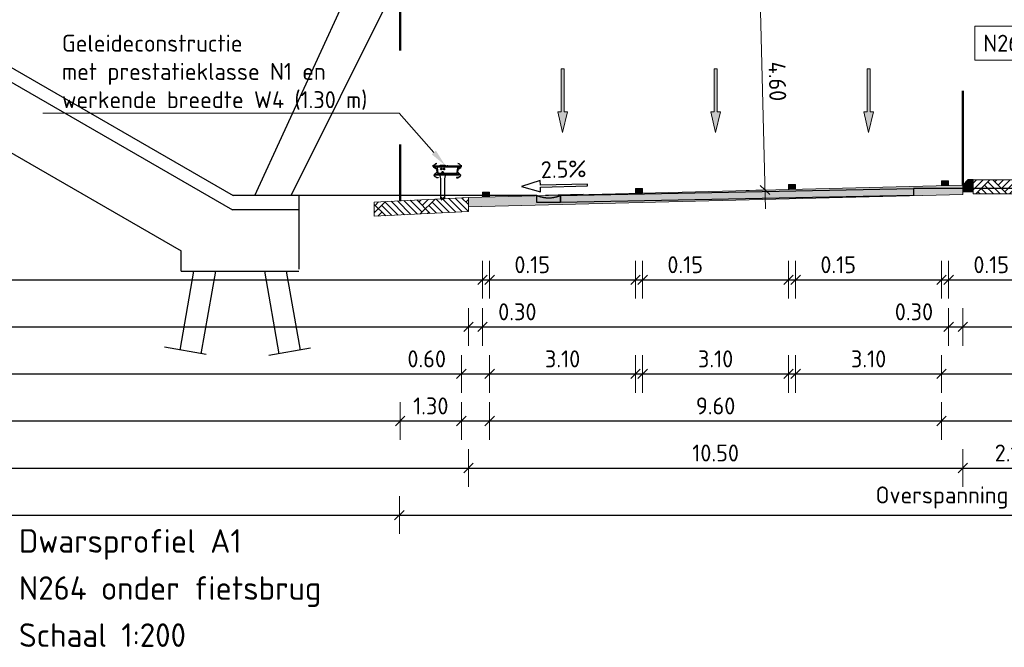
# Model space of a CAD drawing. Header units: metres. Extents: x 169741 to 171424, y 393147 to 407066.
# Tile 2 of 59: x 170504 to 170525, y 393425 to 393438. Entities that reach past the tile are written whole.
import ezdxf
from ezdxf import colors
from ezdxf.entities.mleader import LeaderData, LeaderLine
from ezdxf.enums import TextEntityAlignment as Align
from ezdxf.math import Vec2, Vec3

# ---------------------------------------------------------------- set-up
doc = ezdxf.new("R2010")
doc.units = ezdxf.units.M
for name, pattern in [('CENTRE', [50, 31.25, -6.25, 6.25, -6.25]), ('NLCS-HIDDEN', [4, 2, -2]), ('XX-AFBREEK', [7, 4, -1, 1, -1])]:
    doc.linetypes.add(name, pattern=pattern)
doc.layers.get('0').update_dxf_attribs({"lineweight": 25})
doc.layers.get('Defpoints').update_dxf_attribs({"color": 211})
for name, color, linetype, lineweight in [('B-WE-FC-AFBREEKLIJN-GD', 7, 'XX-AFBREEK', 25), ('B-WE-FC-PAAL-GD', 90, 'Continuous', 25), ('B-WE-KW-KUNSTWERK-S', 252, 'Continuous', 25), ('B-WE-KW-KUNSTWERK_LANDHOOFD-GD', 170, 'Continuous', 25), ('B-WE-KW-KUNSTWERK_PIJLER-GD', 170, 'Continuous', 25), ('B-WE-OB-TALUDBEKLEDING-GD', 7, 'Continuous', 25), ('B-WE-VH-VERHARDING-GD', 252, 'Continuous', 25), ('N-WE-BV-GELEIDECONSTRUCTIE_GELEIDERAIL-SD-200', 210, 'Continuous', 25), ('N-WE-GR-MAAIVELD-A-200', 92, 'Continuous', 18), ('N-WE-GW-MAAIVELD-GD', 90, 'Continuous', 18), ('N-WE-VH-KANTOPSLUITING_TROTTOIRBAND_RWS-SD-200', 210, 'Continuous', 25), ('N-WE-VH-VERHARDING-GD', 7, 'Continuous', 18), ('N-WE-VH-VERHARDING-V-200', 253, 'Continuous', 18), ('N-WE-VH-VERKANTING-SD-200', 7, 'Continuous', 25), ('N-WE-VW-MARKERING-SD', 7, 'Continuous', 18), ('N-WE-VW-MARKERING_PIJL-S-200', 7, 'Continuous', 0), ('N-WE-VW-PVR-GD', 10, 'NLCS-HIDDEN', 50), ('X-XX-AL-AANKLEDING-T18-200', 7, 'Continuous', 18), ('X-XX-AL-M-200', 7, 'Continuous', 18), ('X-XX-AL-T18-200', 1, 'Continuous', 18), ('X-XX-AL-VERWIJZING-T25-200', 7, 'Continuous', 25)]:
    doc.layers.add(name, color=color, linetype=linetype, lineweight=lineweight)
doc.layers.add('X-XX-AL-HULPLIJN-GD', color=30, linetype='Continuous', lineweight=25, plot=False)
doc.styles.add('NLCS-ISO', font='NLCS-ISO.ttf')
doc.styles.add('NLCS-ISO-M200-T18', font='NLCS-ISO.ttf', dxfattribs={"height": 0.36})
doc.styles.add('NLCS-ISO-M200-T25', font='NLCS-ISO.ttf', dxfattribs={"height": 0.5})
doc.styles.get("Standard").update_dxf_attribs({"font": 'NLCS-ISO.ttf'})
doc.dimstyles.new('NLCS-M200-T18-SCHRAP_L2_H1', dxfattribs={"dimscale": 0.2, "dimtxt": 2.5, "dimasz": 1.008, "dimexe": 2, "dimexo": 2, "dimgap": 0.7, "dimtad": 1, "dimzin": 0, "dimdsep": 46, "dimtxsty": 'NLCS-ISO-M200-T18', "dimblk": 'OBLIQUE', "dimcen": 2.5, "dimdle": 2, "dimclrd": 256, "dimclre": 256, "dimclrt": 256, "dimadec": 1, "dimazin": 0, "dimtfac": 1, "dimtdec": 3, "dimtofl": 0, "dimtmove": 0, "dimatfit": 3, "dimldrblk": 'OBLIQUE', "dimfxl": 2, "dimfxlon": 1, "dimtfillclr": 256, "dimtolj": 1, "dimtzin": 0, "dimlwd": -1, "dimlwe": -1, "dimarcsym": 0})

# ---------------------------------------------------------------- blocks, each defined once
blk = doc.blocks.new('_Oblique')
at = {"color": 0, "linetype": 'ByBlock', "lineweight": -2}
blk.add_line((-0.5, -0.5), (0.5, 0.5), dxfattribs=at)
blk = doc.blocks.new('*D263')
at = {"layer": 'Defpoints', "color": 0, "transparency": 16777216}
for p in [(170520.413, 393434.584), (170520.563, 393434.584), (170520.563, 393432.662)]:
    blk.add_point(p, dxfattribs=at)
at = {"layer": 'X-XX-AL-M-200', "transparency": 16777216}
for p, q in [((170520.413, 393433.062), (170520.413, 393432.262)), ((170520.563, 393433.062), (170520.563, 393432.262)), ((170520.413, 393432.662), (170520.212, 393432.662)), ((170520.563, 393432.662), (170521.967, 393432.662))]:
    blk.add_line(p, q, dxfattribs=at)
at = {"layer": 'X-XX-AL-M-200', "transparency": 16777216, "xscale": 0.2016, "yscale": 0.2016, "zscale": 0.2016}
blk.add_blockref('_Oblique', (170520.413, 393432.662), dxfattribs=at)
at = {"layer": 'X-XX-AL-M-200', "transparency": 16777216, "xscale": 0.2016, "yscale": 0.2016, "zscale": 0.2016, "rotation": 180}
blk.add_blockref('_Oblique', (170520.563, 393432.662), dxfattribs=at)
at = {"layer": 'X-XX-AL-M-200', "transparency": 16777216, "insert": (170521.467, 393432.982), "char_height": 0.36, "attachment_point": 5, "style": 'NLCS-ISO-M200-T18'}
blk.add_mtext('\\A1;0.15', dxfattribs=at)
blk = doc.blocks.new('*D264')
at = {"layer": 'Defpoints', "color": 0, "transparency": 16777216}
for p in [(170517.163, 393434.503), (170517.313, 393434.503), (170517.313, 393432.662)]:
    blk.add_point(p, dxfattribs=at)
at = {"layer": 'X-XX-AL-M-200', "transparency": 16777216}
for p, q in [((170517.163, 393433.062), (170517.163, 393432.262)), ((170517.313, 393433.062), (170517.313, 393432.262)), ((170517.163, 393432.662), (170516.962, 393432.662)), ((170517.313, 393432.662), (170518.717, 393432.662))]:
    blk.add_line(p, q, dxfattribs=at)
at = {"layer": 'X-XX-AL-M-200', "transparency": 16777216, "xscale": 0.2016, "yscale": 0.2016, "zscale": 0.2016}
blk.add_blockref('_Oblique', (170517.163, 393432.662), dxfattribs=at)
at = {"layer": 'X-XX-AL-M-200', "transparency": 16777216, "xscale": 0.2016, "yscale": 0.2016, "zscale": 0.2016, "rotation": 180}
blk.add_blockref('_Oblique', (170517.313, 393432.662), dxfattribs=at)
at = {"layer": 'X-XX-AL-M-200', "transparency": 16777216, "insert": (170518.217, 393432.982), "char_height": 0.36, "attachment_point": 5, "style": 'NLCS-ISO-M200-T18'}
blk.add_mtext('\\A1;0.15', dxfattribs=at)
blk = doc.blocks.new('*D265')
at = {"layer": 'Defpoints', "color": 0, "transparency": 16777216}
for p in [(170513.913, 393434.422), (170514.063, 393434.422), (170513.913, 393432.662)]:
    blk.add_point(p, dxfattribs=at)
at = {"layer": 'X-XX-AL-M-200', "transparency": 16777216}
for p, q in [((170513.913, 393433.062), (170513.913, 393432.262)), ((170514.063, 393433.062), (170514.063, 393432.262)), ((170513.913, 393432.662), (170513.712, 393432.662)), ((170514.063, 393432.662), (170515.467, 393432.662))]:
    blk.add_line(p, q, dxfattribs=at)
at = {"layer": 'X-XX-AL-M-200', "transparency": 16777216, "xscale": 0.2016, "yscale": 0.2016, "zscale": 0.2016}
blk.add_blockref('_Oblique', (170513.913, 393432.662), dxfattribs=at)
at = {"layer": 'X-XX-AL-M-200', "transparency": 16777216, "xscale": 0.2016, "yscale": 0.2016, "zscale": 0.2016, "rotation": 180}
blk.add_blockref('_Oblique', (170514.063, 393432.662), dxfattribs=at)
at = {"layer": 'X-XX-AL-M-200', "transparency": 16777216, "insert": (170514.967, 393432.982), "char_height": 0.36, "attachment_point": 5, "style": 'NLCS-ISO-M200-T18'}
blk.add_mtext('\\A1;0.15', dxfattribs=at)
blk = doc.blocks.new('*D266')
at = {"layer": 'Defpoints', "color": 0, "transparency": 16777216}
for p in [(170513.463, 393434.409), (170514.063, 393434.422), (170514.063, 393430.662)]:
    blk.add_point(p, dxfattribs=at)
at = {"layer": 'X-XX-AL-M-200', "transparency": 16777216}
for p, q in [((170513.463, 393431.062), (170513.463, 393430.262)), ((170514.063, 393431.062), (170514.063, 393430.262)), ((170513.463, 393430.662), (170512.19, 393430.662)), ((170514.063, 393430.662), (170513.063, 393430.662))]:
    blk.add_line(p, q, dxfattribs=at)
at = {"layer": 'X-XX-AL-M-200', "transparency": 16777216, "xscale": 0.2016, "yscale": 0.2016, "zscale": 0.2016, "rotation": 180}
blk.add_blockref('_Oblique', (170513.463, 393430.662), dxfattribs=at)
at = {"layer": 'X-XX-AL-M-200', "transparency": 16777216, "xscale": 0.2016, "yscale": 0.2016, "zscale": 0.2016}
blk.add_blockref('_Oblique', (170514.063, 393430.662), dxfattribs=at)
at = {"layer": 'X-XX-AL-M-200', "transparency": 16777216, "insert": (170512.726, 393430.982), "char_height": 0.36, "attachment_point": 5, "style": 'NLCS-ISO-M200-T18'}
blk.add_mtext('\\A1;0.60', dxfattribs=at)
blk = doc.blocks.new('*D267')
at = {"layer": 'Defpoints', "color": 0, "transparency": 16777216}
for p in [(170523.663, 393434.665), (170514.063, 393434.426), (170514.063, 393429.662)]:
    blk.add_point(p, dxfattribs=at)
at = {"layer": 'X-XX-AL-M-200', "transparency": 16777216}
for p, q in [((170514.063, 393430.062), (170514.063, 393429.262)), ((170523.663, 393430.062), (170523.663, 393429.262)), ((170524.063, 393429.662), (170513.663, 393429.662))]:
    blk.add_line(p, q, dxfattribs=at)
at = {"layer": 'X-XX-AL-M-200', "transparency": 16777216, "xscale": 0.2016, "yscale": 0.2016, "zscale": 0.2016, "rotation": 180}
blk.add_blockref('_Oblique', (170514.063, 393429.662), dxfattribs=at)
at = {"layer": 'X-XX-AL-M-200', "transparency": 16777216, "xscale": 0.2016, "yscale": 0.2016, "zscale": 0.2016}
blk.add_blockref('_Oblique', (170523.663, 393429.662), dxfattribs=at)
at = {"layer": 'X-XX-AL-M-200', "transparency": 16777216, "insert": (170518.863, 393429.982), "char_height": 0.36, "attachment_point": 5, "style": 'NLCS-ISO-M200-T18'}
blk.add_mtext('\\A1;9.60', dxfattribs=at)
blk = doc.blocks.new('*D268')
at = {"layer": 'Defpoints', "color": 0, "transparency": 16777216}
for p in [(170524.113, 393434.675), (170513.613, 393434.412), (170513.613, 393428.662)]:
    blk.add_point(p, dxfattribs=at)
at = {"layer": 'X-XX-AL-M-200', "transparency": 16777216}
for p, q in [((170513.613, 393429.062), (170513.613, 393428.262)), ((170524.113, 393429.062), (170524.113, 393428.262)), ((170524.513, 393428.662), (170513.213, 393428.662))]:
    blk.add_line(p, q, dxfattribs=at)
at = {"layer": 'X-XX-AL-M-200', "transparency": 16777216, "xscale": 0.2016, "yscale": 0.2016, "zscale": 0.2016, "rotation": 180}
blk.add_blockref('_Oblique', (170513.613, 393428.662), dxfattribs=at)
at = {"layer": 'X-XX-AL-M-200', "transparency": 16777216, "xscale": 0.2016, "yscale": 0.2016, "zscale": 0.2016}
blk.add_blockref('_Oblique', (170524.113, 393428.662), dxfattribs=at)
at = {"layer": 'X-XX-AL-M-200', "transparency": 16777216, "insert": (170518.863, 393428.982), "char_height": 0.36, "attachment_point": 5, "style": 'NLCS-ISO-M200-T18'}
blk.add_mtext('\\A1;10.50', dxfattribs=at)
blk = doc.blocks.new('*D269')
at = {"layer": 'Defpoints', "color": 0, "transparency": 16777216}
for p in [(170523.813, 393434.667), (170524.113, 393434.675), (170523.813, 393431.662)]:
    blk.add_point(p, dxfattribs=at)
at = {"layer": 'X-XX-AL-M-200', "transparency": 16777216}
for p, q in [((170523.813, 393432.062), (170523.813, 393431.262)), ((170524.113, 393432.062), (170524.113, 393431.262)), ((170523.813, 393431.662), (170522.54, 393431.662)), ((170524.513, 393431.662), (170523.813, 393431.662))]:
    blk.add_line(p, q, dxfattribs=at)
at = {"layer": 'X-XX-AL-M-200', "transparency": 16777216, "xscale": 0.2016, "yscale": 0.2016, "zscale": 0.2016, "rotation": 180}
blk.add_blockref('_Oblique', (170523.813, 393431.662), dxfattribs=at)
at = {"layer": 'X-XX-AL-M-200', "transparency": 16777216, "xscale": 0.2016, "yscale": 0.2016, "zscale": 0.2016}
blk.add_blockref('_Oblique', (170524.113, 393431.662), dxfattribs=at)
at = {"layer": 'X-XX-AL-M-200', "transparency": 16777216, "insert": (170523.076, 393431.982), "char_height": 0.36, "attachment_point": 5, "style": 'NLCS-ISO-M200-T18'}
blk.add_mtext('\\A1;0.30', dxfattribs=at)
blk = doc.blocks.new('*D270')
at = {"layer": 'Defpoints', "color": 0, "transparency": 16777216}
for p in [(170517.313, 393434.503), (170520.413, 393434.584), (170517.313, 393430.662)]:
    blk.add_point(p, dxfattribs=at)
at = {"layer": 'X-XX-AL-M-200', "transparency": 16777216}
for p, q in [((170517.313, 393431.062), (170517.313, 393430.262)), ((170520.413, 393431.062), (170520.413, 393430.262)), ((170520.813, 393430.662), (170516.913, 393430.662))]:
    blk.add_line(p, q, dxfattribs=at)
at = {"layer": 'X-XX-AL-M-200', "transparency": 16777216, "xscale": 0.2016, "yscale": 0.2016, "zscale": 0.2016, "rotation": 180}
blk.add_blockref('_Oblique', (170517.313, 393430.662), dxfattribs=at)
at = {"layer": 'X-XX-AL-M-200', "transparency": 16777216, "xscale": 0.2016, "yscale": 0.2016, "zscale": 0.2016}
blk.add_blockref('_Oblique', (170520.413, 393430.662), dxfattribs=at)
at = {"layer": 'X-XX-AL-M-200', "transparency": 16777216, "insert": (170518.863, 393430.982), "char_height": 0.36, "attachment_point": 5, "style": 'NLCS-ISO-M200-T18'}
blk.add_mtext('\\A1;3.10', dxfattribs=at)
blk = doc.blocks.new('*D271')
at = {"layer": 'Defpoints', "color": 0, "transparency": 16777216}
for p in [(170517.163, 393434.504), (170514.063, 393434.422), (170514.063, 393430.662)]:
    blk.add_point(p, dxfattribs=at)
at = {"layer": 'X-XX-AL-M-200', "transparency": 16777216}
for p, q in [((170514.063, 393431.062), (170514.063, 393430.262)), ((170517.163, 393431.062), (170517.163, 393430.262)), ((170517.563, 393430.662), (170513.663, 393430.662))]:
    blk.add_line(p, q, dxfattribs=at)
at = {"layer": 'X-XX-AL-M-200', "transparency": 16777216, "xscale": 0.2016, "yscale": 0.2016, "zscale": 0.2016, "rotation": 180}
blk.add_blockref('_Oblique', (170514.063, 393430.662), dxfattribs=at)
at = {"layer": 'X-XX-AL-M-200', "transparency": 16777216, "xscale": 0.2016, "yscale": 0.2016, "zscale": 0.2016}
blk.add_blockref('_Oblique', (170517.163, 393430.662), dxfattribs=at)
at = {"layer": 'X-XX-AL-M-200', "transparency": 16777216, "insert": (170515.613, 393430.982), "char_height": 0.36, "attachment_point": 5, "style": 'NLCS-ISO-M200-T18'}
blk.add_mtext('\\A1;3.10', dxfattribs=at)
blk = doc.blocks.new('*D272')
at = {"layer": 'Defpoints', "color": 0, "transparency": 16777216}
for p in [(170513.613, 393434.412), (170513.913, 393434.422), (170513.613, 393431.662)]:
    blk.add_point(p, dxfattribs=at)
at = {"layer": 'X-XX-AL-M-200', "transparency": 16777216}
for p, q in [((170513.613, 393432.062), (170513.613, 393431.262)), ((170513.913, 393432.062), (170513.913, 393431.262)), ((170513.613, 393431.662), (170514.313, 393431.662)), ((170513.913, 393431.662), (170515.187, 393431.662))]:
    blk.add_line(p, q, dxfattribs=at)
at = {"layer": 'X-XX-AL-M-200', "transparency": 16777216, "xscale": 0.2016, "yscale": 0.2016, "zscale": 0.2016, "rotation": 180}
blk.add_blockref('_Oblique', (170513.613, 393431.662), dxfattribs=at)
at = {"layer": 'X-XX-AL-M-200', "transparency": 16777216, "xscale": 0.2016, "yscale": 0.2016, "zscale": 0.2016}
blk.add_blockref('_Oblique', (170513.913, 393431.662), dxfattribs=at)
at = {"layer": 'X-XX-AL-M-200', "transparency": 16777216, "insert": (170514.651, 393431.982), "char_height": 0.36, "attachment_point": 5, "style": 'NLCS-ISO-M200-T18'}
blk.add_mtext('\\A1;0.30', dxfattribs=at)
blk = doc.blocks.new('*U69')
blk.add_hatch(color=256).paths.add_polyline_path([(-0.0675, 0.2925), (-0.0225, 0.2925), (-0.0225, 0.9), (0.0225, 0.9), (0.0225, 0.2925), (0.0675, 0.2925), (0, 0)])
blk.add_lwpolyline([(-0.0675, 0.2925), (-0.0225, 0.2925), (-0.0225, 0.9), (0.0225, 0.9), (0.0225, 0.2925), (0.0675, 0.2925), (0, 0)], close=True)
blk = doc.blocks.new('*D273')
at = {"layer": 'Defpoints', "color": 0, "transparency": 16777216}
for p in [(170512.146, 393439.072), (170541.466, 393439.072), (170512.146, 393427.662)]:
    blk.add_point(p, dxfattribs=at)
at = {"layer": 'X-XX-AL-M-200', "transparency": 16777216}
for p, q in [((170512.146, 393428.062), (170512.146, 393427.262)), ((170541.466, 393428.062), (170541.466, 393427.262)), ((170541.866, 393427.662), (170511.746, 393427.662))]:
    blk.add_line(p, q, dxfattribs=at)
at = {"layer": 'X-XX-AL-M-200', "transparency": 16777216, "xscale": 0.2016, "yscale": 0.2016, "zscale": 0.2016, "rotation": 180}
blk.add_blockref('_Oblique', (170512.146, 393427.662), dxfattribs=at)
at = {"layer": 'X-XX-AL-M-200', "transparency": 16777216, "xscale": 0.2016, "yscale": 0.2016, "zscale": 0.2016}
blk.add_blockref('_Oblique', (170541.466, 393427.662), dxfattribs=at)
at = {"layer": 'X-XX-AL-M-200', "transparency": 16777216, "insert": (170526.806, 393428.036), "char_height": 0.36, "attachment_point": 5, "style": 'NLCS-ISO-M200-T18'}
blk.add_mtext('\\A1;Overspanning bestaande fietsbrug = 29.32', dxfattribs=at)
blk = doc.blocks.new('*D274')
at = {"layer": 'Defpoints', "color": 0, "transparency": 16777216}
for p in [(170524.113, 393434.675), (170526.213, 393434.675), (170526.213, 393428.662)]:
    blk.add_point(p, dxfattribs=at)
at = {"layer": 'X-XX-AL-M-200', "transparency": 16777216}
for p, q in [((170524.113, 393429.062), (170524.113, 393428.262)), ((170526.213, 393429.062), (170526.213, 393428.262)), ((170523.713, 393428.662), (170526.613, 393428.662))]:
    blk.add_line(p, q, dxfattribs=at)
at = {"layer": 'X-XX-AL-M-200', "transparency": 16777216, "xscale": 0.2016, "yscale": 0.2016, "zscale": 0.2016, "rotation": 180}
blk.add_blockref('_Oblique', (170524.113, 393428.662), dxfattribs=at)
at = {"layer": 'X-XX-AL-M-200', "transparency": 16777216, "xscale": 0.2016, "yscale": 0.2016, "zscale": 0.2016}
blk.add_blockref('_Oblique', (170526.213, 393428.662), dxfattribs=at)
at = {"layer": 'X-XX-AL-M-200', "transparency": 16777216, "insert": (170525.163, 393428.982), "char_height": 0.36, "attachment_point": 5, "style": 'NLCS-ISO-M200-T18'}
blk.add_mtext('\\A1;2.10', dxfattribs=at)
blk = doc.blocks.new('SVH-VERKANTING_DYN-SOD')
at = {"flags": 128}
blk.add_lwpolyline([(2.5, 1.1), (-2.5, 1.1), (-2.5, 1.6), (-4.5, 1), (-2.5, 0.4), (-2.5, 0.9), (2.5, 0.9)], close=True, dxfattribs=at)
at = {"layer": 'Defpoints', "flags": 128}
blk.add_lwpolyline([(2, 0), (-2, 0)], dxfattribs=at)
at = {"style": 'NLCS-ISO'}
blk.add_attdef('HELLING', text='', height=1.8, dxfattribs=at).set_placement((0, 1.3), align=Align.BOTTOM_CENTER)
blk = doc.blocks.new('markering_015')
blk.add_hatch(color=256).paths.add_polyline_path([(0.075, 0), (0.075, 0.02), (-0.075, 0.02), (-0.075, 0)])
blk.add_lwpolyline([(0.075, 0), (0.075, 0.02), (-0.075, 0.02), (-0.075, 0)], close=True)
blk = doc.blocks.new('*D304')
at = {"layer": 'Defpoints', "color": 0, "transparency": 16777216}
for p in [(170523.663, 393434.664), (170523.813, 393434.667), (170523.813, 393432.662)]:
    blk.add_point(p, dxfattribs=at)
at = {"layer": 'X-XX-AL-M-200', "transparency": 16777216}
for p, q in [((170523.663, 393433.062), (170523.663, 393432.262)), ((170523.813, 393433.062), (170523.813, 393432.262)), ((170523.663, 393432.662), (170523.462, 393432.662)), ((170523.813, 393432.662), (170525.217, 393432.662))]:
    blk.add_line(p, q, dxfattribs=at)
at = {"layer": 'X-XX-AL-M-200', "transparency": 16777216, "xscale": 0.2016, "yscale": 0.2016, "zscale": 0.2016}
blk.add_blockref('_Oblique', (170523.663, 393432.662), dxfattribs=at)
at = {"layer": 'X-XX-AL-M-200', "transparency": 16777216, "xscale": 0.2016, "yscale": 0.2016, "zscale": 0.2016, "rotation": 180}
blk.add_blockref('_Oblique', (170523.813, 393432.662), dxfattribs=at)
at = {"layer": 'X-XX-AL-M-200', "transparency": 16777216, "insert": (170524.717, 393432.982), "char_height": 0.36, "attachment_point": 5, "style": 'NLCS-ISO-M200-T18'}
blk.add_mtext('\\A1;0.15', dxfattribs=at)
blk = doc.blocks.new('*D305')
at = {"layer": 'Defpoints', "color": 0, "transparency": 16777216}
for p in [(170520.563, 393434.584), (170523.663, 393434.665), (170520.563, 393430.662)]:
    blk.add_point(p, dxfattribs=at)
at = {"layer": 'X-XX-AL-M-200', "transparency": 16777216}
for p, q in [((170520.563, 393431.062), (170520.563, 393430.262)), ((170523.663, 393431.062), (170523.663, 393430.262)), ((170524.063, 393430.662), (170520.163, 393430.662))]:
    blk.add_line(p, q, dxfattribs=at)
at = {"layer": 'X-XX-AL-M-200', "transparency": 16777216, "xscale": 0.2016, "yscale": 0.2016, "zscale": 0.2016, "rotation": 180}
blk.add_blockref('_Oblique', (170520.563, 393430.662), dxfattribs=at)
at = {"layer": 'X-XX-AL-M-200', "transparency": 16777216, "xscale": 0.2016, "yscale": 0.2016, "zscale": 0.2016}
blk.add_blockref('_Oblique', (170523.663, 393430.662), dxfattribs=at)
at = {"layer": 'X-XX-AL-M-200', "transparency": 16777216, "insert": (170522.113, 393430.982), "char_height": 0.36, "attachment_point": 5, "style": 'NLCS-ISO-M200-T18'}
blk.add_mtext('\\A1;3.10', dxfattribs=at)
blk = doc.blocks.new('SBV-GC_GLR_AB_060_EZ_LINKS-D')
at = {"linetype": 'CENTRE'}
blk.add_line((-167, 700), (-58, 700), dxfattribs=at)
for p, q in [((-36, 630), (-42, 630)), ((-33, 630), (-27, 630)), ((-30, 636), (-30, 642)), ((-30, 627), (-30, 633)), ((-24, 630), (-18, 630)), ((27, 630), (33, 630)), ((30, 636), (30, 642)), ((30, 627), (30, 633)), ((36, 630), (42, 630)), ((42, 630), (36, 630)), ((108, 700), (100, 700)), ((298, 538), (-98, 538)), ((-30, 624), (-30, 618)), ((-6, 560), (-12, 560)), ((-3, 560), (3, 560)), ((0, 566), (0, 572)), ((0, 557), (0, 563)), ((0, 554), (0, 548)), ((6, 560), (12, 560)), ((30, 624), (30, 618))]:
    blk.add_line(p, q)
at = {"linetype": 'Continuous'}
for p, q in [((-42, 630), (-36, 630)), ((-36, 630), (-42, 630)), ((-33, 630), (-27, 630)), ((-30, 636), (-30, 642)), ((-30, 627), (-30, 633)), ((24, 630), (18, 630)), ((27, 630), (33, 630)), ((30, 636), (30, 642)), ((30, 627), (30, 633)), ((36, 630), (42, 630)), ((-127, 601), (-126, 589)), ((-124, 595), (-116, 596)), ((-30, 624), (-30, 618)), ((-6, 560), (-12, 560)), ((-3, 560), (3, 560)), ((0, 566), (0, 572)), ((0, 557), (0, 563)), ((0, 554), (0, 548)), ((6, 560), (12, 560)), ((30, 624), (30, 618)), ((325, 595), (317, 596)), ((327, 601), (326, 588))]:
    blk.add_line(p, q, dxfattribs=at)
for points in [[(-95, 445), (-121, 446), (-166, 471, -0.514108), (-171, 515), (-120, 561, 0.239861), (-112, 581), (-115, 611, 0.239861), (-127, 630), (-187, 664, -0.514108), (-191, 708), (-152, 742), (-127, 749), (-126, 746), (-150, 739), (-189, 706, 0.514108), (-185, 667), (-125, 632, -0.239861), (-112, 612), (-109, 582, -0.239861), (-118, 559), (-169, 513, 0.514108), (-165, 474), (-120, 449), (-95, 448)], [(296, 444), (322, 445), (367, 471, 0.514108), (372, 515), (320, 561, -0.239861), (312, 581), (315, 611, -0.239861), (327, 629), (387, 664, 0.514108), (390, 708), (351, 742), (326, 748), (325, 745), (350, 739), (388, 706, -0.514108), (385, 667), (325, 632, 0.239861), (312, 611), (309, 581, 0.239861), (318, 558), (370, 512, -0.514108), (366, 474), (321, 448), (296, 447)]]:
    blk.add_lwpolyline(points, format="xyb", close=True)
for points in [[(390, 700), (387, 668), (-187, 668), (-190, 700)], [(-155, 509), (-155, 506), (355, 506), (355, 509)]]:
    blk.add_lwpolyline(points, close=True)
for points in [[(-112, 668, -0.414214), (-115, 665), (-101, 541, -0.414214), (-98, 538), (-125, 509)], [(312, 668, 0.414214), (315, 665), (301, 541, 0.445229), (298, 538), (325, 509)]]:
    blk.add_lwpolyline(points, format="xyb")
for points in [[(-53, 700), (-53, 710), (52, 710), (52, 700)], [(-38, -1), (-38, 0), (-38, 420), (-53, 490), (-53, 509)], [(52, 509), (52, 490), (38, 420), (38, 0), (38, -1)]]:
    blk.add_lwpolyline(points, dxfattribs=at)
for points in [[(-37, 642), (-44, 630), (-37, 618), (-23, 618), (-16, 630), (-23, 642)], [(23, 642), (16, 630), (23, 618), (37, 618), (44, 630), (37, 642)], [(-115, 612), (-112, 580), (-115, 580), (-118, 612)], [(-7, 572), (-14, 560), (-7, 548), (7, 548), (14, 560), (7, 572)], [(315, 612), (312, 580), (315, 580), (318, 611)]]:
    blk.add_lwpolyline(points, close=True, dxfattribs=at)
for points in [[(-118, 608), (-126, 607, 0.335562), (-124, 595, 0.335562), (-123, 583), (-115, 584), (-118, 608)], [(318, 607), (326, 607, -0.335562), (325, 595, -0.335562), (323, 583), (315, 584), (318, 607)]]:
    blk.add_lwpolyline(points, format="xyb", dxfattribs=at)
for centre, radius in [((-30, 630), 16), ((-30, 630), 9), ((30, 630), 16), ((30, 630), 9), ((0, 560), 16), ((0, 560), 9)]:
    blk.add_circle(centre, radius, dxfattribs=at)
at = {"layer": 'Defpoints'}
for p, q in [((-33, 33), (33, -33)), ((-33, -33), (33, 33))]:
    blk.add_line(p, q, dxfattribs=at)
for points in [[(-200, 688), (-200, 710)], [(400, 688), (400, 710)]]:
    blk.add_lwpolyline(points, dxfattribs=at)
at = {"flags": 1}
for tag, p in [('LEFTPOINT', (-200, 688)), ('RIGHTPOINT', (400, 688))]:
    blk.add_attdef(tag, p, '', height=2.5, dxfattribs=at)
blk = doc.blocks.new('*D314')
at = {"layer": 'Defpoints', "color": 0, "transparency": 16777216}
for p in [(170513.463, 393435.084), (170512.163, 393434.34), (170512.163, 393429.662)]:
    blk.add_point(p, dxfattribs=at)
at = {"layer": 'X-XX-AL-M-200', "transparency": 16777216}
for p, q in [((170512.163, 393430.062), (170512.163, 393429.262)), ((170513.463, 393430.062), (170513.463, 393429.262)), ((170513.863, 393429.662), (170511.763, 393429.662))]:
    blk.add_line(p, q, dxfattribs=at)
at = {"layer": 'X-XX-AL-M-200', "transparency": 16777216, "xscale": 0.2016, "yscale": 0.2016, "zscale": 0.2016, "rotation": 180}
blk.add_blockref('_Oblique', (170512.163, 393429.662), dxfattribs=at)
at = {"layer": 'X-XX-AL-M-200', "transparency": 16777216, "xscale": 0.2016, "yscale": 0.2016, "zscale": 0.2016}
blk.add_blockref('_Oblique', (170513.463, 393429.662), dxfattribs=at)
at = {"layer": 'X-XX-AL-M-200', "transparency": 16777216, "insert": (170512.813, 393429.982), "char_height": 0.36, "attachment_point": 5, "style": 'NLCS-ISO-M200-T18'}
blk.add_mtext('\\A1;1.30', dxfattribs=at)
blk = doc.blocks.new('N-SVH-KANTOPSLUITING_RWS_110 220X250-D')
h = blk.add_hatch(color=8)
h.dxf.hatch_style = 1
h.paths.add_polyline_path([(0, 0), (-0.11, 0), (-0.22, -0.11), (-0.22, -0.25), (0, -0.25)])
at = {"flags": 128}
blk.add_lwpolyline([(-0.22, -0.25), (0, -0.25), (0, 0), (-0.11, 0), (-0.22, -0.11)], close=True, dxfattribs=at)
blk = doc.blocks.new('*D317')
at = {"layer": 'Defpoints', "color": 0, "transparency": 16777216}
for p in [(170519.798, 393439.168), (170520.144, 393439.177), (170520.259, 393434.578)]:
    blk.add_point(p, dxfattribs=at)
at = {"layer": 'X-XX-AL-M-200', "transparency": 16777216}
for p, q in [((170519.923, 393434.17), (170519.788, 393439.568)), ((170519.798, 393439.168), (170519.398, 393439.158)), ((170519.913, 393434.57), (170519.513, 393434.56))]:
    blk.add_line(p, q, dxfattribs=at)
at = {"layer": 'X-XX-AL-M-200', "transparency": 16777216, "xscale": 0.2016, "yscale": 0.2016, "zscale": 0.2016}
for p, rotation in [((170519.798, 393439.168), 91.43209618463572), ((170519.913, 393434.57), 271.4320961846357)]:
    blk.add_blockref('_Oblique', p, dxfattribs=dict(at, rotation=rotation))
at = {"layer": 'X-XX-AL-M-200', "transparency": 16777216, "insert": (170520.176, 393436.877), "char_height": 0.36, "attachment_point": 5, "rotation": 271.4321, "style": 'NLCS-ISO-M200-T18'}
blk.add_mtext('\\A1;4.60', dxfattribs=at)
blk = doc.blocks.new('Bestaande fietsbrug Uden')
at = {"layer": 'B-WE-FC-AFBREEKLIJN-GD', "color": 0}
for p, q in [((-1.806, -3.381), (-2.692, -3.225)), ((0.411, -3.244), (-0.475, -3.4))]:
    blk.add_line(p, q, dxfattribs=at)
at = {"layer": 'B-WE-FC-PAAL-GD', "color": 0}
for p, q in [((-2.363, -3.283), (-2.067, -1.606)), ((-1.61, -1.606), (-1.919, -3.361)), ((-0.254, -3.361), (-0.563, -1.606)), ((-0.106, -1.606), (0.189, -3.283))]:
    blk.add_line(p, q, dxfattribs=at)
at = {"layer": 'B-WE-KW-KUNSTWERK_LANDHOOFD-GD', "color": 0}
for p, q in [((-10.296, 4.918), (-1.248, -0.306)), ((-8.55, 2.409), (-2.337, -1.179)), ((0.163, 0), (0.163, -1.566)), ((0.163, -0.306), (-1.248, -0.306)), ((-2.337, -1.606), (-2.337, -1.179)), ((-2.337, -1.606), (0.163, -1.606))]:
    blk.add_line(p, q, dxfattribs=at)
at = {"layer": 'B-WE-KW-KUNSTWERK_PIJLER-GD', "color": 0}
for p, q in [((0, 0), (2.303, 4.631)), ((-0.777, 0), (1.332, 4.587))]:
    blk.add_line(p, q, dxfattribs=at)
at = {"layer": 'B-WE-OB-TALUDBEKLEDING-GD', "color": 0}
blk.add_line((-10.275, 5.219), (-1.236, 0), dxfattribs=at)
at = {"layer": 'B-WE-VH-VERHARDING-GD', "color": 0}
for p, q in [((5.218, 0), (-1.236, 0)), ((5.218, -0.15), (5.218, 0)), ((5.218, 0), (5.226, -0.003)), ((5.71, -0.003), (5.718, 0)), ((5.718, 0), (13.217, 0.15)), ((5.721, -0.15), (5.718, 0)), ((5.718, 0), (5.721, -0.15)), ((13.22, 0), (5.721, -0.15)), ((15.317, 0.15), (13.217, 0.15)), ((13.217, 0.15), (13.22, 0)), ((5.721, -0.15), (5.218, -0.15)), ((5.226, -0.003), (5.234, -0.006)), ((5.234, -0.006), (5.242, -0.009)), ((5.242, -0.009), (5.25, -0.012)), ((5.25, -0.012), (5.257, -0.014)), ((5.257, -0.014), (5.265, -0.017)), ((5.265, -0.017), (5.273, -0.019)), ((5.273, -0.019), (5.281, -0.022)), ((5.281, -0.022), (5.289, -0.024)), ((5.289, -0.024), (5.296, -0.026)), ((5.296, -0.026), (5.304, -0.028)), ((5.304, -0.028), (5.312, -0.03)), ((5.312, -0.03), (5.32, -0.032)), ((5.32, -0.032), (5.328, -0.034)), ((5.328, -0.034), (5.335, -0.036)), ((5.335, -0.036), (5.343, -0.037)), ((5.343, -0.037), (5.351, -0.039)), ((5.351, -0.039), (5.359, -0.04)), ((5.359, -0.04), (5.367, -0.042)), ((5.367, -0.042), (5.375, -0.043)), ((5.375, -0.043), (5.382, -0.044)), ((5.382, -0.044), (5.39, -0.045)), ((5.39, -0.045), (5.398, -0.046)), ((5.398, -0.046), (5.406, -0.047)), ((5.406, -0.047), (5.414, -0.048)), ((5.414, -0.048), (5.421, -0.048)), ((5.421, -0.048), (5.429, -0.049)), ((5.429, -0.049), (5.437, -0.049)), ((5.437, -0.049), (5.445, -0.049)), ((5.445, -0.049), (5.453, -0.05)), ((5.453, -0.05), (5.46, -0.05)), ((5.46, -0.05), (5.468, -0.05)), ((5.468, -0.05), (5.476, -0.05)), ((5.476, -0.05), (5.484, -0.05)), ((5.484, -0.05), (5.492, -0.049)), ((5.492, -0.049), (5.5, -0.049)), ((5.5, -0.049), (5.507, -0.049)), ((5.507, -0.049), (5.515, -0.048)), ((5.515, -0.048), (5.523, -0.048)), ((5.523, -0.048), (5.531, -0.047)), ((5.531, -0.047), (5.539, -0.046)), ((5.539, -0.046), (5.546, -0.045)), ((5.546, -0.045), (5.554, -0.044)), ((5.554, -0.044), (5.562, -0.043)), ((5.562, -0.043), (5.57, -0.042)), ((5.57, -0.042), (5.578, -0.04)), ((5.578, -0.04), (5.585, -0.039)), ((5.585, -0.039), (5.593, -0.037)), ((5.593, -0.037), (5.601, -0.036)), ((5.601, -0.036), (5.609, -0.034)), ((5.609, -0.034), (5.617, -0.032)), ((5.617, -0.032), (5.625, -0.03)), ((5.625, -0.03), (5.632, -0.028)), ((5.632, -0.028), (5.64, -0.026)), ((5.64, -0.026), (5.648, -0.024)), ((5.648, -0.024), (5.656, -0.022)), ((5.656, -0.022), (5.664, -0.019)), ((5.664, -0.019), (5.671, -0.017)), ((5.671, -0.017), (5.679, -0.014)), ((5.679, -0.014), (5.687, -0.012)), ((5.687, -0.012), (5.695, -0.009)), ((5.695, -0.009), (5.703, -0.006)), ((5.703, -0.006), (5.71, -0.003))]:
    blk.add_line(p, q, dxfattribs=at)

msp = doc.modelspace()

# ---------------------------------------------------------------- hatches: boundary and pattern name
at = {"layer": 'N-WE-GR-MAAIVELD-A-200'}
h = msp.add_hatch(dxfattribs=at)
h.set_pattern_fill('AGR-MAAIVELD-SO', color=256, scale=0.1, pattern_type=2)
h.set_pattern_definition([(45, (-738.8334, -74.80875), (-0.5000001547, 0.5000001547), []), (45, (-738.9048, -74.7373), (0, 1.0000003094), [0.707107, -0.707107]), (45, (-738.97624, -74.6659), (0, 1.0000003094), [0.707107, -0.707107]), (45, (-739.0487, -74.59346), (0, 1.0000003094), [0.707107, -0.707107]), (45, (-739.1191, -74.52304), (0, 1.0000003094), [0.707107, -0.707107]), (45, (-739.1905, -74.4516), (0, 1.0000003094), [0.707107, -0.707107]), (45, (-739.26195, -74.3802), (0, 1.0000003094), [0.707107, -0.707107]), (315, (-738.8334, -74.80875), (0.5000001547, 0.5000001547), []), (315, (-738.76195, -74.7373), (1.0000003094, -3e-16), [0.707107, -0.707107]), (315, (-738.6905, -74.6659), (1.0000003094, -3e-16), [0.707107, -0.707107]), (315, (-738.6181, -74.59346), (1.0000003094, -3e-16), [0.707107, -0.707107]), (315, (-738.5477, -74.52304), (1.0000003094, -3e-16), [0.707107, -0.707107]), (315, (-738.47624, -74.4516), (1.0000003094, -3e-16), [0.707107, -0.707107]), (315, (-738.4048, -74.3802), (1.0000003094, -3e-16), [0.707107, -0.707107])])
h.paths.add_polyline_path([(170524.333, 393434.785), (170524.333, 393434.485), (170525.993, 393434.485), (170525.993, 393434.785)])
h = msp.add_hatch(dxfattribs=at)
h.set_pattern_fill('AGR-MAAIVELD-SO', color=256, scale=0.1, pattern_type=2)
h.set_pattern_definition([(45, (-240.3534, 0.04875), (-0.5000001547, 0.5000001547), []), (45, (-240.4248, 0.1202), (0, 1.0000003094), [0.707107, -0.707107]), (45, (-240.49624, 0.1916), (0, 1.0000003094), [0.707107, -0.707107]), (45, (-240.5687, 0.26404), (0, 1.0000003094), [0.707107, -0.707107]), (45, (-240.6391, 0.33446), (0, 1.0000003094), [0.707107, -0.707107]), (45, (-240.7105, 0.4059), (0, 1.0000003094), [0.707107, -0.707107]), (45, (-240.78195, 0.4773), (0, 1.0000003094), [0.707107, -0.707107]), (315, (-240.3534, 0.04875), (0.5000001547, 0.5000001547), []), (315, (-240.28195, 0.1202), (1.0000003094, -3e-16), [0.707107, -0.707107]), (315, (-240.2105, 0.1916), (1.0000003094, -3e-16), [0.707107, -0.707107]), (315, (-240.1381, 0.26404), (1.0000003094, -3e-16), [0.707107, -0.707107]), (315, (-240.0677, 0.33446), (1.0000003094, -3e-16), [0.707107, -0.707107]), (315, (-239.99624, 0.4059), (1.0000003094, -3e-16), [0.707107, -0.707107]), (315, (-239.9248, 0.4773), (1.0000003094, -3e-16), [0.707107, -0.707107])])
h.paths.add_polyline_path([(170513.613, 393434.113), (170513.613, 393434.412), (170511.611, 393434.312), (170511.611, 393434.012)])
at = {"layer": 'N-WE-VH-VERHARDING-V-200'}
msp.add_hatch(color=256, dxfattribs=at).paths.add_polyline_path([(170524.113, 393434.675), (170513.613, 393434.412), (170513.613, 393434.212), (170524.113, 393434.475)])

# ---------------------------------------------------------------- linework, layer by layer
at = {"layer": 'N-WE-GW-MAAIVELD-GD', "flags": 128}
for points in [[(170524.333, 393434.785), (170524.333, 393434.485), (170525.993, 393434.485), (170525.993, 393434.785)], [(170513.613, 393434.113), (170513.613, 393434.412), (170511.611, 393434.312), (170511.611, 393434.012)]]:
    msp.add_lwpolyline(points, close=True, dxfattribs=at)
at = {"layer": 'N-WE-VH-VERHARDING-GD', "flags": 128}
msp.add_lwpolyline([(170524.113, 393434.675), (170513.613, 393434.412), (170513.613, 393434.212), (170513.613, 393434.212), (170524.113, 393434.475)], close=True, dxfattribs=at)
at = {"layer": 'N-WE-VW-PVR-GD', "flags": 128}
msp.add_lwpolyline([(170524.113, 393434.675), (170524.113, 393439.276), (170512.163, 393438.978), (170512.163, 393434.34)], dxfattribs=at)
at = {"layer": 'X-XX-AL-HULPLIJN-GD', "flags": 128}
for points in [[(170493.057, 393432.662), (170556.078, 393432.662)], [(170493.057, 393431.662), (170556.078, 393431.662)], [(170493.057, 393430.662), (170556.078, 393430.662)], [(170493.057, 393429.662), (170556.078, 393429.662)], [(170493.057, 393428.662), (170556.078, 393428.662)], [(170493.057, 393427.662), (170556.078, 393427.662)]]:
    msp.add_lwpolyline(points, dxfattribs=at)

# ---------------------------------------------------------------- block references
at = {"layer": 'B-WE-KW-KUNSTWERK-S'}
msp.add_blockref('Bestaande fietsbrug Uden', (170509.849, 393434.453), dxfattribs=at)
at = {"layer": 'N-WE-BV-GELEIDECONSTRUCTIE_GELEIDERAIL-SD-200', "xscale": 0.001, "yscale": 0.001}
msp.add_blockref('SBV-GC_GLR_AB_060_EZ_LINKS-D', (170513.064, 393434.385), dxfattribs=at)
at = {"layer": 'N-WE-VH-KANTOPSLUITING_TROTTOIRBAND_RWS-SD-200'}
msp.add_blockref('N-SVH-KANTOPSLUITING_RWS_110 220X250-D', (170524.333, 393434.785), dxfattribs=at)
at = {"layer": 'N-WE-VH-VERKANTING-SD-200', "xscale": 0.2, "yscale": 0.2, "zscale": 0.2, "rotation": 1.432096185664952}
msp.add_blockref('SVH-VERKANTING_DYN-SOD', (170515.647, 393434.463), dxfattribs=at).add_auto_attribs({'HELLING': '2.5%'})
at = {"layer": 'N-WE-VW-MARKERING-SD', "yscale": 5}
for p in [(170523.738, 393434.665), (170513.988, 393434.422), (170517.238, 393434.503), (170520.488, 393434.584)]:
    msp.add_blockref('markering_015', p, dxfattribs=at)
at = {"layer": 'N-WE-VW-MARKERING_PIJL-S-200', "xscale": 1.5, "yscale": 1.5, "zscale": 1.5}
for p in [(170515.613, 393435.793), (170518.863, 393435.793), (170522.113, 393435.793)]:
    msp.add_blockref('*U69', p, dxfattribs=at)

# ---------------------------------------------------------------- texts
at = {"layer": 'X-XX-AL-VERWIJZING-T25-200', "style": 'NLCS-ISO-M200-T25'}
for s, p in [('Dwarsprofiel A1', (170504.064, 393426.863)), ('N264 onder fietsbrug', (170504.064, 393425.863)), ('Schaal 1:200  ', (170504.064, 393424.863))]:
    msp.add_text(s, height=0.5, dxfattribs=at).set_placement(p)

# ---------------------------------------------------------------- dimensions: what is measured, and where the dimension line sits
at = {"layer": 'X-XX-AL-M-200'}
dim = msp.add_aligned_dim(p1=(170520.259, 393434.578), p2=(170520.144, 393439.177), distance=0.346, dimstyle='NLCS-M200-T18-SCHRAP_L2_H1', dxfattribs=at)
dim.commit()
dim.dimension.update_dxf_attribs({"geometry": '*D317', "text_midpoint": (170520.176, 393436.877)})
dim = msp.add_linear_dim(base=(170512.146, 393427.662), p1=(170541.466, 393439.072), p2=(170512.146, 393439.072), text='Overspanning bestaande fietsbrug = <>', dimstyle='NLCS-M200-T18-SCHRAP_L2_H1', dxfattribs=at)
dim.commit()
dim.dimension.update_dxf_attribs({"geometry": '*D273', "text_midpoint": (170526.806, 393428.036)})
for base, p1, p2, picture, middle in [((170512.163, 393429.662), (170513.463, 393435.084), (170512.163, 393434.34), '*D314', (170512.813, 393429.982)), ((170513.613, 393428.662), (170524.113, 393434.675), (170513.613, 393434.412), '*D268', (170518.863, 393428.982)), ((170514.063, 393429.662), (170523.663, 393434.665), (170514.063, 393434.426), '*D267', (170518.863, 393429.982)), ((170514.063, 393430.662), (170517.163, 393434.504), (170514.063, 393434.422), '*D271', (170515.613, 393430.982)), ((170517.313, 393430.662), (170520.413, 393434.584), (170517.313, 393434.503), '*D270', (170518.863, 393430.982)), ((170517.313, 393432.662), (170517.163, 393434.503), (170517.313, 393434.503), '*D264', (170518.217, 393432.982)), ((170520.563, 393430.662), (170523.663, 393434.665), (170520.563, 393434.584), '*D305', (170522.113, 393430.982)), ((170520.563, 393432.662), (170520.413, 393434.584), (170520.563, 393434.584), '*D263', (170521.467, 393432.982)), ((170523.813, 393432.662), (170523.663, 393434.664), (170523.813, 393434.667), '*D304', (170524.717, 393432.982)), ((170526.213, 393428.662), (170524.113, 393434.675), (170526.213, 393434.675), '*D274', (170525.163, 393428.982))]:
    dim = msp.add_linear_dim(base=base, p1=p1, p2=p2, dimstyle='NLCS-M200-T18-SCHRAP_L2_H1', dxfattribs=at)
    dim.commit()
    dim.dimension.update_dxf_attribs({"geometry": picture, "text_midpoint": middle})
for base, p1, p2, picture, middle in [((170523.813, 393431.662), (170524.113, 393434.675), (170523.813, 393434.667), '*D269', (170523.076, 393431.662)), ((170514.063, 393430.662), (170513.463, 393434.409), (170514.063, 393434.422), '*D266', (170512.726, 393430.662)), ((170513.613, 393431.662), (170513.913, 393434.422), (170513.613, 393434.412), '*D272', (170514.651, 393431.662)), ((170513.913, 393432.662), (170514.063, 393434.422), (170513.913, 393434.422), '*D265', (170514.967, 393432.662))]:
    dim = msp.add_linear_dim(base=base, p1=p1, p2=p2, dimstyle='NLCS-M200-T18-SCHRAP_L2_H1', dxfattribs=at)
    dim.commit()
    dim.dimension.update_dxf_attribs({"geometry": picture, "text_midpoint": middle, "dimtype": 160})

# ---------------------------------------------------------------- leaders
at = {"layer": 'X-XX-AL-T18-200'}
ml = msp.add_multileader_mtext('Standard', dxfattribs=at)
ml.set_content('Geleideconstructie\\Pmet prestatieklasse N1 en\\Pwerkende breedte W4 (1.30 m)', color=256, style='NLCS-ISO-M200-T18')
ml.set_leader_properties(color=256, linetype='ByLayer', lineweight=-1)
ml.build(insert=Vec2(0, 0))
ml.multileader.update_dxf_attribs({"text_left_attachment_type": 5, "text_right_attachment_type": 5, "dogleg_length": 0.36, "arrow_head_size": 0.36})
ctx = ml.context
ctx.base_point, ctx.char_height, ctx.arrow_head_size, ctx.landing_gap_size, ctx.plane_origin = Vec3(170504.798, 393436.2), 0.36, 0.36, 0.18, Vec3(170513.064, 393434.385)
ctx.left_attachment, ctx.right_attachment = 5, 5
notes = []
notes.append((ctx, [(0, (1, 1, 0), (170512.142, 393436.2), (-1, 0), 0.36, [(0, [(170513.116, 393435.095)], 0, [])])]))
ctx.mtext.insert, ctx.mtext.flow_direction = Vec3(170504.978, 393437.868), 5
for ctx, leaders in notes:
    for number, flags, end, landing, length, lines in leaders:
        leader = LeaderData()
        leader.index, (leader.has_last_leader_line, leader.has_dogleg_vector, leader.attachment_direction) = number, flags
        leader.last_leader_point, leader.dogleg_vector, leader.dogleg_length = Vec3(end), Vec3(landing), length
        for number, points, colour, breaks in lines:
            line = LeaderLine()
            line.index, line.vertices, line.color, line.breaks = number, Vec3.list(points), colors.encode_raw_color(colour), breaks
            leader.lines.append(line)
        ctx.leaders.append(leader)

# ---------------------------------------------------------------- next in the draw order: texts
at = {"layer": 'X-XX-AL-AANKLEDING-T18-200', "insert": (170524.55, 393437.868), "char_height": 0.36, "attachment_point": 1, "style": 'NLCS-ISO-M200-T18', "bg_fill": 19, "box_fill_scale": 1.5, "bg_fill_color": 256, "bg_fill_transparency": 0}
msp.add_mtext_dynamic_manual_height_columns('N264', width=1.11716, gutter_width=12.5, heights=[0], dxfattribs=at)

doc.saveas('drawing.dxf')
